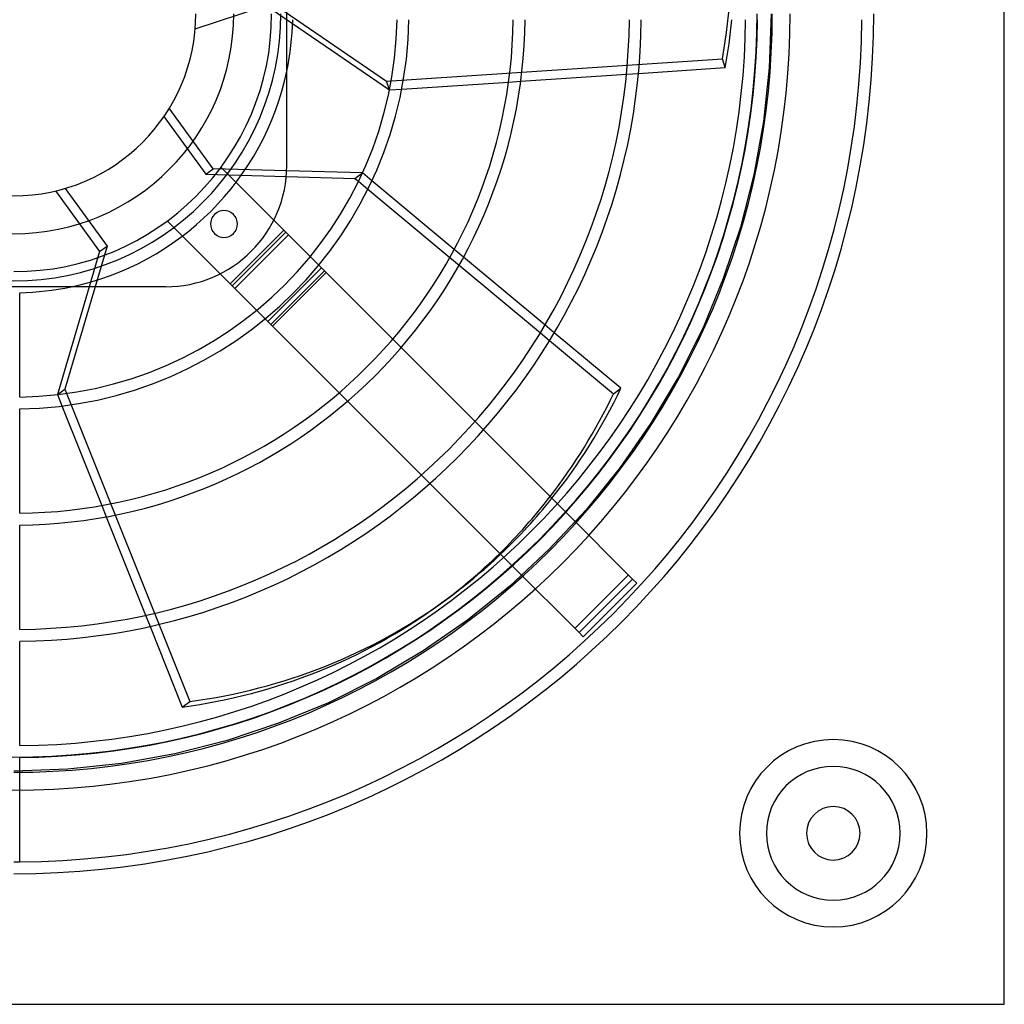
# Model space of a CAD drawing. Header units: millimetres. Extents: x -166 to 166, y -166 to 166.
# Tile 8 of 11: x 1 to 166, y -166 to -1. Entities that reach past the tile are written whole.
import ezdxf

# ---------------------------------------------------------------- set-up
doc = ezdxf.new("R2010")
doc.units = ezdxf.units.MM
doc.layers.add('HIDDEN', color=7, linetype='Continuous')
doc.layers.add('THICK', color=7, linetype='Continuous')

msp = doc.modelspace()

# ---------------------------------------------------------------- linework, layer by layer
at = {"layer": 'HIDDEN'}
for p, q in [((41.98, 2.84), (62.67, -11.33)), ((30.5, -2.52), (42.45, 1.37)), ((42.45, 1.37), (46.87, -1.66)), ((127.3, 0), (126.97, -9.08)), ((62.67, -11.33), (119.11, -7.59)), ((119.59, -9.06), (119.11, -7.59)), ((126.97, -9.08), (126, -18.12)), ((63.15, -12.81), (62.67, -11.33)), ((83.17, -11.48), (85.21, -11.34)), ((102.99, -10.16), (105.01, -10.03)), ((63.15, -12.81), (65.21, -12.67)), ((63.15, -12.8), (63.15, -12.81)), ((33.54, -26.06), (26.15, -15.89)), ((25.25, -17.29), (32.29, -26.97)), ((126, -18.12), (124.39, -27.06)), ((32.29, -26.97), (33.54, -26.06)), ((45.88, -26.4), (33.54, -26.06)), ((34.83, -25.81), (34.83, -25.81)), ((43.71, -34.69), (34.83, -25.81)), ((45.9, -25.5), (45.9, -25.5)), ((32.29, -26.97), (45.82, -27.35)), ((58.61, -26.76), (58.61, -26.76)), ((60.2, -28.08), (58.61, -26.76)), ((58.61, -26.76), (58.61, -26.76)), ((124.39, -27.06), (122.14, -35.86)), ((7.03, -29.78), (14.42, -39.95)), ((8.64, -29.36), (15.68, -39.04)), ((57.95, -28.16), (59.53, -29.48)), ((25.81, -34.83), (34.69, -43.71)), ((25.81, -34.83), (25.81, -34.83)), ((122.14, -35.86), (119.27, -44.49)), ((45.71, -36.69), (36.69, -45.71)), ((46.21, -37.19), (37.19, -46.21)), ((15.68, -39.04), (8.59, -63.1)), ((14.42, -39.95), (15.68, -39.04)), ((75.6, -40.91), (74.03, -39.6)), ((14.42, -39.95), (12.67, -45.9)), ((49.84, -40.83), (51.26, -42.25)), ((73.3, -40.95), (74.86, -42.25)), ((43.52, -52.54), (52.54, -43.52)), ((119.27, -44.49), (115.8, -52.88)), ((25.5, -45.9), (25.5, -45.9)), ((40.83, -49.84), (42.25, -51.26)), ((90.85, -53.61), (89.29, -52.31)), ((115.8, -52.88), (111.73, -61.01)), ((88.52, -53.62), (90.07, -54.91)), ((65.12, -56.11), (63.71, -54.69)), ((111.73, -61.01), (107.09, -68.82)), ((7.34, -64.01), (8.59, -63.1)), ((7.34, -64.01), (7.34, -64.01)), ((7.34, -64.01), (8.1, -65.93)), ((8.59, -63.1), (29.59, -115.62)), ((54.69, -63.71), (56.11, -65.12)), ((78.96, -69.95), (77.55, -68.53)), ((107.09, -68.82), (101.91, -76.29)), ((68.53, -77.55), (69.95, -78.96)), ((101.91, -76.29), (96.21, -83.36)), ((14.79, -82.65), (15.54, -84.54)), ((92.8, -83.78), (91.38, -82.36)), ((96.21, -83.36), (90.01, -90.01)), ((90.01, -90.01), (83.36, -96.21)), ((82.36, -91.38), (83.78, -92.8)), ((94.31, -103.33), (103.33, -94.31)), ((103.33, -94.31), (103.33, -94.31)), ((104.74, -95.72), (104.74, -95.72)), ((83.36, -96.21), (76.29, -101.91)), ((22.16, -101.09), (22.91, -102.97)), ((76.29, -101.91), (68.82, -107.09)), ((94.31, -103.33), (94.31, -103.33)), ((95.72, -104.74), (95.72, -104.74)), ((68.82, -107.09), (61.01, -111.73)), ((61.01, -111.73), (52.88, -115.8)), ((28.33, -116.53), (29.59, -115.62)), ((52.88, -115.8), (44.49, -119.27)), ((44.49, -119.27), (35.86, -122.14)), ((35.86, -122.14), (27.06, -124.39)), ((27.06, -124.39), (18.12, -126)), ((9.08, -126.97), (0, -127.3)), ((18.12, -126), (9.08, -126.97)), ((166.5, -166.5), (166.5, -166.5))]:
    msp.add_line(p, q, dxfattribs=at)
for centre, radius, start, end in [((0, 0), 130.5, 180, 0), ((0, 0), 124.95, 180, 0), ((0, 0), 44.9, 180, 0), ((0, 0), 36.98, 180, 0), ((0, 0), 30.6, 180, 0), ((0, 0), 127.5, 270, 0), ((0, 0), 46.9, 281.8529, 348.1471), ((137.75, -137.75), 15.75, 90, 270), ((137.75, -137.75), 15.75, 270, 90), ((137.75, -137.75), 11.25, 90, 270), ((137.75, -137.75), 11.25, 270, 90), ((0, 0), 142.55, 270, 270.4019)]:
    msp.add_arc(centre, radius, start, end, dxfattribs=at)
for centre, major_axis, start_param, end_param in [((-0.24, 0.74), (-116.41, -37.82), 2.70526, 3.141593), ((-0.63, -0.46), (71.94, -99.02), 0.128158, 0.248027), ((0.63, 0.46), (-71.94, 99.02), -3.027844, -2.907976), ((0.63, 0.46), (-71.94, 99.02), 2.70526, 3.141593)]:
    msp.add_ellipse(centre, major_axis=major_axis, ratio=0.866025, start_param=start_param, end_param=end_param, dxfattribs=at)
at = {"layer": 'THICK'}
for p, q in [((166.5, -166.5), (166.5, 166.5)), ((45.9, -25.5), (45.9, 25.5)), ((46.87, -1.66), (63.15, -12.8)), ((105.01, -10.03), (119.59, -9.06)), ((65.21, -12.67), (83.17, -11.48)), ((85.21, -11.34), (102.99, -10.16)), ((58.61, -26.76), (45.88, -26.4)), ((45.82, -27.35), (57.36, -27.67)), ((57.36, -27.67), (58.61, -26.76)), ((57.36, -27.67), (57.95, -28.16)), ((74.03, -39.6), (60.2, -28.08)), ((59.53, -29.48), (73.3, -40.95)), ((45.41, -36.4), (43.71, -34.69)), ((45.41, -36.4), (36.4, -45.41)), ((45.41, -36.4), (49.84, -40.83)), ((89.29, -52.31), (75.6, -40.91)), ((51.75, -42.73), (42.73, -51.75)), ((51.26, -42.25), (51.75, -42.73)), ((52.25, -43.23), (51.54, -42.52)), ((74.86, -42.25), (88.52, -53.62)), ((34.69, -43.71), (36.4, -45.41)), ((52.25, -43.23), (43.23, -52.25)), ((63.71, -54.69), (52.25, -43.23)), ((25.5, -45.9), (-25.5, -45.9)), ((12.67, -45.9), (7.34, -64.01)), ((36.4, -45.41), (40.83, -49.84)), ((1, -64.42), (1, -46.89)), ((42.25, -51.26), (42.73, -51.75)), ((42.73, -51.75), (43.94, -52.95)), ((43.23, -52.25), (54.69, -63.71)), ((102.07, -62.96), (90.85, -53.61)), ((77.55, -68.53), (65.12, -56.11)), ((90.07, -54.91), (100.82, -63.87)), ((100.82, -63.87), (102.07, -62.96)), ((8.1, -65.93), (14.79, -82.65)), ((56.11, -65.12), (68.53, -77.55)), ((1, -83.95), (1, -66.42)), ((91.38, -82.36), (78.96, -69.95)), ((69.95, -78.96), (82.36, -91.38)), ((104.03, -95.02), (92.8, -83.78)), ((1, -103.49), (1, -85.95)), ((15.54, -84.54), (22.16, -101.09)), ((83.78, -92.8), (95.02, -104.03)), ((95.02, -104.03), (104.03, -95.02)), ((95.72, -104.74), (104.74, -95.72)), ((104.03, -95.02), (104.74, -95.72)), ((72.57, -98.57), (71.32, -99.48)), ((22.91, -102.97), (28.33, -116.53)), ((95.72, -104.74), (95.02, -104.03)), ((1, -123.02), (1, -105.49)), ((1, -142.55), (1, -125.02)), ((-166.5, -166.5), (166.5, -166.5))]:
    msp.add_line(p, q, dxfattribs=at)
for centre, radius, start, end in [((0, 0), 36.98, 180, 0), ((0, 0), 43.35, 270, 0), ((0, 0), 144.55, 270, 0), ((0, 0), 142.55, 270.4019, 359.5981), ((0, 0), 66.43, 270.8625, 359.1375), ((0, 0), 64.43, 270.8893, 359.1107), ((0, 0), 85.96, 270.6665, 359.3334), ((0, 0), 83.96, 270.6824, 359.3175), ((0, 0), 105.49, 270.5431, 359.4568), ((0, 0), 103.49, 270.5537, 359.4464), ((0, 0), 125.02, 270.4583, 359.5417), ((0, 0), 123.02, 270.4658, 359.5342), ((0, 0), 46.9, 348.1471, 358.7782), ((25.5, -25.5), 20.4, 270, 0), ((35.34, -35.34), 2.25, 45, 225), ((35.34, -35.34), 2.25, 225, 45), ((0, 0), 46.9, 271.2217, 281.8529), ((137.75, -137.75), 15.75, 90, 270), ((137.75, -137.75), 15.75, 270, 90), ((137.75, -137.75), 11.25, 90, 270), ((137.75, -137.75), 11.25, 270, 90), ((137.75, -137.75), 4.5, 0, 180), ((137.75, -137.75), 4.5, 180, 0)]:
    msp.add_arc(centre, radius, start, end, dxfattribs=at)
for centre, major_axis, start_param, end_param in [((0.24, -0.74), (116.41, 37.82), -0.436332, -0.361375), ((-0.63, -0.46), (71.94, -99.02), 0.248027, 0.436332), ((0.63, 0.46), (-71.94, 99.02), -2.907976, -2.70526), ((-0.63, -0.46), (71.94, -99.02), 0, 0.128158), ((0.63, 0.46), (-71.94, 99.02), 3.141593, 3.255341), ((-0.63, -0.46), (71.94, -99.02), -0.436332, 0)]:
    msp.add_ellipse(centre, major_axis=major_axis, ratio=0.866025, start_param=start_param, end_param=end_param, dxfattribs=at)

doc.saveas('drawing.dxf')
